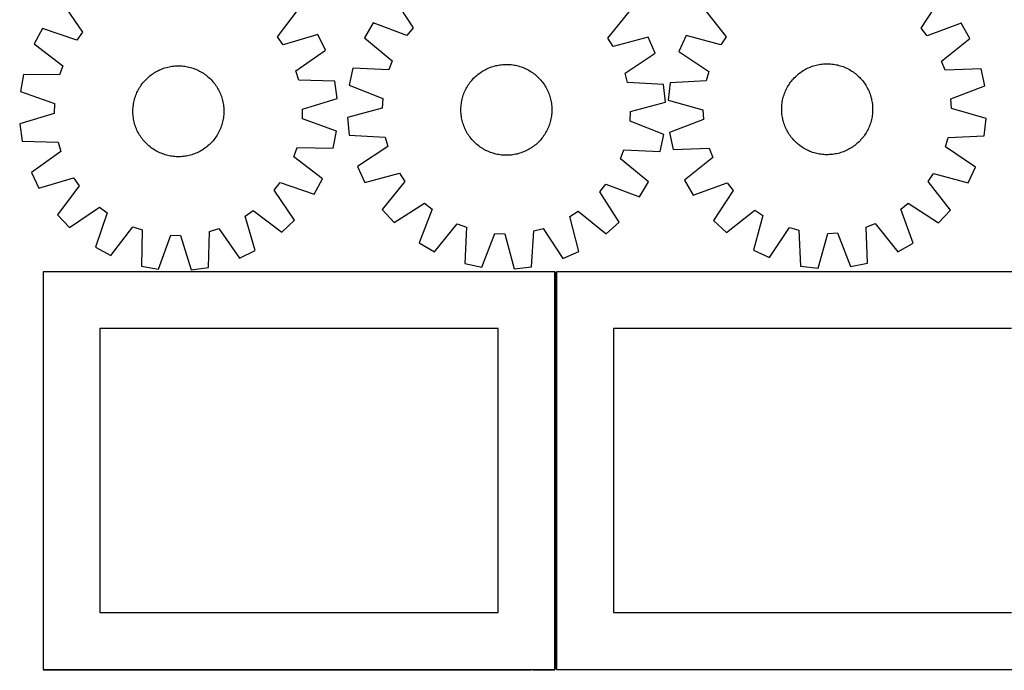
# Model space of a CAD drawing. Header units: millimetres. Extents: x 7 to 1493, y 7 to 2993.
# Tile 3 of 13: x 7 to 872, y 1763 to 2336. Entities that reach past the tile are written whole.
import ezdxf

# ---------------------------------------------------------------- set-up
doc = ezdxf.new("R2010")
doc.units = ezdxf.units.MM
doc.layers.add('COMMON', color=5, linetype='CONTINUOUS', true_color=0x0000ff)
doc.layers.add('CUT', color=7, linetype='CONTINUOUS', true_color=0x000000)

msp = doc.modelspace()

# ---------------------------------------------------------------- linework, layer by layer
at = {"layer": 'COMMON'}
for p, q in [((477.883958, 1764.123915), (477.883958, 2114.099136)), ((456.549607, 1763.349136), (27.133957, 1763.349136)), ((477.133957, 1763.349136), (458.049608, 1763.349136))]:
    msp.add_line(p, q, dxfattribs=at)
at = {"layer": 'CUT'}
for p, q in [((335.291196, 2355.364719), (352.428661, 2328.619962)), ((799.186706, 2328.449214), (816.545664, 2355.050743)), ((43.937948, 2350.991706), (61.885069, 2324.783394)), ((233.35542, 2320.948976), (252.456155, 2346.328824)), ((523.701625, 2319.544973), (543.56937, 2344.32899)), ((608.183032, 2345.744899), (627.84429, 2320.796759)), ((317.318342, 2333.19622), (309.617641, 2319.875944)), ((347.028813, 2321.959555), (317.318342, 2333.19622)), ((834.333815, 2332.733765), (804.531061, 2321.744198)), ((841.923641, 2319.350003), (834.333815, 2332.733765)), ((26.651253, 2328.284086), (19.361393, 2314.734603)), ((56.691374, 2317.961012), (26.651253, 2328.284086)), ((61.885069, 2324.783394), (56.691374, 2317.961012)), ((238.238951, 2313.901247), (233.35542, 2320.948976)), ((268.710502, 2322.87116), (238.238951, 2313.901247)), ((275.387391, 2309.009353), (268.710502, 2322.87116)), ((352.428661, 2328.619962), (347.028813, 2321.959555)), ((559.098948, 2320.385347), (528.367404, 2312.351234)), ((565.348919, 2306.325888), (559.098948, 2320.385347)), ((592.455166, 2321.931037), (586.088663, 2307.92396)), ((623.118936, 2313.642011), (592.455166, 2321.931037)), ((627.84429, 2320.796759), (623.118936, 2313.642011)), ((804.531061, 2321.744198), (799.186706, 2328.449214)), ((19.361393, 2314.734603), (44.528933, 2295.354983)), ((309.617641, 2319.875944), (334.180923, 2299.735937)), ((528.367404, 2312.351234), (523.701625, 2319.544973)), ((817.193967, 2299.414659), (841.923641, 2319.350003)), ((249.378709, 2290.774135), (275.387391, 2309.009353)), ((538.794889, 2288.894358), (565.348919, 2306.325888)), ((586.088663, 2307.92396), (612.497029, 2290.272531)), ((44.528933, 2295.354983), (41.697668, 2287.261572)), ((136.724214, 2294.161552), (137.950206, 2294.437143)), ((137.950206, 2294.437143), (139.184249, 2294.67409)), ((139.184249, 2294.67409), (140.425127, 2294.872157)), ((140.425127, 2294.872157), (141.671613, 2295.031149)), ((141.671613, 2295.031149), (142.922478, 2295.15091)), ((142.922478, 2295.15091), (144.176488, 2295.231321)), ((144.176488, 2295.231321), (145.432405, 2295.272303)), ((145.432405, 2295.272303), (146.68899, 2295.273816)), ((146.68899, 2295.273816), (147.945002, 2295.235857)), ((147.945002, 2295.235857), (149.199201, 2295.158465)), ((149.199201, 2295.158465), (150.450351, 2295.041716)), ((150.450351, 2295.041716), (151.697217, 2294.885725)), ((151.697217, 2294.885725), (152.938567, 2294.690645)), ((152.938567, 2294.690645), (154.173178, 2294.456671)), ((154.173178, 2294.456671), (155.39983, 2294.184031)), ((155.39983, 2294.184031), (156.617312, 2293.872997)), ((334.180923, 2299.735937), (331.103542, 2291.732869)), ((420.272706, 2293.960922), (421.454131, 2294.388988)), ((421.454131, 2294.388988), (422.648419, 2294.779734)), ((422.648419, 2294.779734), (423.854392, 2295.132773)), ((423.854392, 2295.132773), (425.070859, 2295.447758)), ((425.070859, 2295.447758), (426.296619, 2295.724377)), ((426.296619, 2295.724377), (427.530464, 2295.962357)), ((427.530464, 2295.962357), (428.771175, 2296.161464)), ((428.771175, 2296.161464), (430.017527, 2296.321501)), ((430.017527, 2296.321501), (431.268292, 2296.442311)), ((431.268292, 2296.442311), (432.522234, 2296.523773)), ((432.522234, 2296.523773), (433.778116, 2296.565807)), ((433.778116, 2296.565807), (435.034699, 2296.568373)), ((435.034699, 2296.568373), (436.290742, 2296.531467)), ((436.290742, 2296.531467), (437.545006, 2296.455127)), ((437.545006, 2296.455127), (438.796254, 2296.339426)), ((438.796254, 2296.339426), (440.04325, 2296.18448)), ((440.04325, 2296.18448), (441.284763, 2295.990441)), ((441.284763, 2295.990441), (442.519569, 2295.757502)), ((442.519569, 2295.757502), (443.746449, 2295.485891)), ((443.746449, 2295.485891), (444.964192, 2295.175876)), ((444.964192, 2295.175876), (446.171596, 2294.827765)), ((446.171596, 2294.827765), (447.36747, 2294.441899)), ((447.36747, 2294.441899), (448.550634, 2294.018661)), ((701.026575, 2293.957821), (702.192422, 2294.426659)), ((702.192422, 2294.426659), (703.372419, 2294.858646)), ((703.372419, 2294.858646), (704.565404, 2295.253355)), ((704.565404, 2295.253355), (705.770197, 2295.610396)), ((705.770197, 2295.610396), (706.985612, 2295.929418)), ((706.985612, 2295.929418), (708.210447, 2296.210106)), ((708.210447, 2296.210106), (709.443494, 2296.452181)), ((709.443494, 2296.452181), (710.683537, 2296.655407)), ((710.683537, 2296.655407), (711.929352, 2296.819581)), ((711.929352, 2296.819581), (713.179708, 2296.944543)), ((713.179708, 2296.944543), (714.433373, 2297.030168)), ((714.433373, 2297.030168), (715.689108, 2297.076373)), ((715.689108, 2297.076373), (716.945676, 2297.083111)), ((716.945676, 2297.083111), (718.201835, 2297.050376)), ((718.201835, 2297.050376), (719.456346, 2296.9782)), ((719.456346, 2296.9782), (720.70797, 2296.866655)), ((720.70797, 2296.866655), (721.955474, 2296.71585)), ((721.955474, 2296.71585), (723.197625, 2296.525935)), ((723.197625, 2296.525935), (724.433197, 2296.297096)), ((724.433197, 2296.297096), (725.660972, 2296.02956)), ((725.660972, 2296.02956), (726.879738, 2295.723591)), ((726.879738, 2295.723591), (728.088291, 2295.37949)), ((728.088291, 2295.37949), (729.28544, 2294.997598)), ((729.28544, 2294.997598), (730.470003, 2294.578291)), ((730.470003, 2294.578291), (731.64081, 2294.121982)), ((820.204786, 2291.386313), (817.193967, 2299.414659)), ((9.937809, 2287.796491), (7.191761, 2272.657476)), ((41.697668, 2287.261572), (9.937809, 2287.796491)), ((119.152746, 2284.830842), (120.094324, 2285.66297)), ((120.094324, 2285.66297), (121.061575, 2286.465113)), ((121.061575, 2286.465113), (122.053544, 2287.236478)), ((122.053544, 2287.236478), (123.069254, 2287.976303)), ((123.069254, 2287.976303), (124.1077, 2288.683859)), ((124.1077, 2288.683859), (125.167859, 2289.358448)), ((125.167859, 2289.358448), (126.248684, 2289.999403)), ((126.248684, 2289.999403), (127.349109, 2290.606093)), ((127.349109, 2290.606093), (128.468047, 2291.177918)), ((128.468047, 2291.177918), (129.604395, 2291.714314)), ((129.604395, 2291.714314), (130.75703, 2292.214752)), ((130.75703, 2292.214752), (131.924816, 2292.678738)), ((131.924816, 2292.678738), (133.1066, 2293.105814)), ((133.1066, 2293.105814), (134.301215, 2293.495559)), ((134.301215, 2293.495559), (135.507484, 2293.847587)), ((135.507484, 2293.847587), (136.724214, 2294.161552)), ((156.617312, 2293.872997), (157.824424, 2293.523873)), ((157.824424, 2293.523873), (159.019975, 2293.137006)), ((159.019975, 2293.137006), (160.202783, 2292.712776)), ((160.202783, 2292.712776), (161.371683, 2292.251603)), ((161.371683, 2292.251603), (162.52552, 2291.753941)), ((162.52552, 2291.753941), (163.663155, 2291.220282)), ((163.663155, 2291.220282), (164.783467, 2290.651152)), ((164.783467, 2290.651152), (165.885349, 2290.047113)), ((165.885349, 2290.047113), (166.967714, 2289.408762)), ((166.967714, 2289.408762), (168.029494, 2288.736727)), ((168.029494, 2288.736727), (169.06964, 2288.031673)), ((169.06964, 2288.031673), (170.087128, 2287.294295)), ((170.087128, 2287.294295), (171.080951, 2286.52532)), ((171.080951, 2286.52532), (172.05013, 2285.725509)), ((172.05013, 2285.725509), (172.993709, 2284.895649)), ((251.845355, 2282.562252), (249.378709, 2290.774135)), ((299.374884, 2293.238532), (296.167274, 2278.190549)), ((331.103542, 2291.732869), (299.374884, 2293.238532)), ((406.592965, 2285.240263), (407.507218, 2286.102323)), ((407.507218, 2286.102323), (408.448098, 2286.935241)), ((408.448098, 2286.935241), (409.414676, 2287.738194)), ((409.414676, 2287.738194), (410.405999, 2288.51039)), ((410.405999, 2288.51039), (411.421088, 2289.251066)), ((411.421088, 2289.251066), (412.458941, 2289.959492)), ((412.458941, 2289.959492), (413.518534, 2290.634969)), ((413.518534, 2290.634969), (414.598821, 2291.276831)), ((414.598821, 2291.276831), (415.698737, 2291.884442)), ((415.698737, 2291.884442), (416.817196, 2292.457205)), ((416.817196, 2292.457205), (417.953093, 2292.994554)), ((417.953093, 2292.994554), (419.105309, 2293.495958)), ((419.105309, 2293.495958), (420.272706, 2293.960922)), ((448.550634, 2294.018661), (449.71992, 2293.558468)), ((449.71992, 2293.558468), (450.874173, 2293.061773)), ((450.874173, 2293.061773), (452.012256, 2292.529068)), ((452.012256, 2292.529068), (453.133044, 2291.960878)), ((453.133044, 2291.960878), (454.235432, 2291.357763)), ((454.235432, 2291.357763), (455.318332, 2290.720318)), ((455.318332, 2290.720318), (456.380675, 2290.049174)), ((456.380675, 2290.049174), (457.421412, 2289.344992)), ((457.421412, 2289.344992), (458.439517, 2288.608467)), ((458.439517, 2288.608467), (459.433985, 2287.840326)), ((459.433985, 2287.840326), (460.403834, 2287.041327)), ((460.403834, 2287.041327), (461.348107, 2286.212258)), ((461.348107, 2286.212258), (462.265873, 2285.353938)), ((541.00932, 2280.6109), (538.794889, 2288.894358)), ((612.497029, 2290.272531), (610.21389, 2282.007748)), ((687.657949, 2284.767334), (688.541712, 2285.660626)), ((688.541712, 2285.660626), (689.453098, 2286.525717)), ((689.453098, 2286.525717), (690.391207, 2287.361755)), ((690.391207, 2287.361755), (691.355114, 2288.167912)), ((691.355114, 2288.167912), (692.343867, 2288.943396)), ((692.343867, 2288.943396), (693.356491, 2289.687438)), ((693.356491, 2289.687438), (694.391986, 2290.399307)), ((694.391986, 2290.399307), (695.44933, 2291.078299)), ((695.44933, 2291.078299), (696.527481, 2291.723743)), ((696.527481, 2291.723743), (697.625373, 2292.335004)), ((697.625373, 2292.335004), (698.741924, 2292.911477)), ((698.741924, 2292.911477), (699.876031, 2293.452594)), ((699.876031, 2293.452594), (701.026575, 2293.957821)), ((731.64081, 2294.121982), (732.796706, 2293.629123)), ((732.796706, 2293.629123), (733.936551, 2293.100199)), ((733.936551, 2293.100199), (735.05922, 2292.535733)), ((735.05922, 2292.535733), (736.163604, 2291.936282)), ((736.163604, 2291.936282), (737.248615, 2291.302437)), ((737.248615, 2291.302437), (738.31318, 2290.634824)), ((738.31318, 2290.634824), (739.35625, 2289.934101)), ((739.35625, 2289.934101), (740.376794, 2289.20096)), ((740.376794, 2289.20096), (741.373807, 2288.436125)), ((741.373807, 2288.436125), (742.346304, 2287.640351)), ((742.346304, 2287.640351), (743.293325, 2286.814422)), ((743.293325, 2286.814422), (744.213936, 2285.959155)), ((744.213936, 2285.959155), (745.107227, 2285.075392)), ((851.944853, 2292.628455), (820.204786, 2291.386313)), ((855.027397, 2277.554356), (851.944853, 2292.628455)), ((111.9781, 2276.136898), (112.650135, 2277.198678)), ((112.650135, 2277.198678), (113.355189, 2278.238825)), ((113.355189, 2278.238825), (114.092567, 2279.256312)), ((114.092567, 2279.256312), (114.861541, 2280.250136)), ((114.861541, 2280.250136), (115.661353, 2281.219315)), ((115.661353, 2281.219315), (116.491213, 2282.162893)), ((116.491213, 2282.162893), (117.350301, 2283.079939)), ((117.350301, 2283.079939), (118.237771, 2283.969548)), ((118.237771, 2283.969548), (119.152746, 2284.830842)), ((172.993709, 2284.895649), (173.910755, 2284.03656)), ((173.910755, 2284.03656), (174.800364, 2283.149091)), ((174.800364, 2283.149091), (175.661657, 2282.234115)), ((175.661657, 2282.234115), (176.493786, 2281.292538)), ((176.493786, 2281.292538), (177.295929, 2280.325287)), ((177.295929, 2280.325287), (178.067293, 2279.333317)), ((178.067293, 2279.333317), (178.807119, 2278.317608)), ((178.807119, 2278.317608), (179.514675, 2277.279162)), ((179.514675, 2277.279162), (180.189264, 2276.219003)), ((283.597378, 2281.676919), (251.845355, 2282.562252)), ((285.663943, 2266.430285), (283.597378, 2281.676919)), ((296.167274, 2278.190549), (325.751948, 2266.626735)), ((399.702417, 2276.319469), (400.339861, 2277.402369)), ((400.339861, 2277.402369), (401.011006, 2278.464712)), ((401.011006, 2278.464712), (401.715188, 2279.505449)), ((401.715188, 2279.505449), (402.451713, 2280.523554)), ((402.451713, 2280.523554), (403.219854, 2281.518022)), ((403.219854, 2281.518022), (404.018853, 2282.487871)), ((404.018853, 2282.487871), (404.847922, 2283.432144)), ((404.847922, 2283.432144), (405.706241, 2284.34991)), ((405.706241, 2284.34991), (406.592965, 2285.240263)), ((462.265873, 2285.353938), (463.156225, 2284.467214)), ((463.156225, 2284.467214), (464.018286, 2283.552961)), ((464.018286, 2283.552961), (464.851203, 2282.612081)), ((464.851203, 2282.612081), (465.654156, 2281.645503)), ((465.654156, 2281.645503), (466.426352, 2280.654181)), ((466.426352, 2280.654181), (467.167029, 2279.639092)), ((467.167029, 2279.639092), (467.875455, 2278.601239)), ((467.875455, 2278.601239), (468.550932, 2277.541646)), ((468.550932, 2277.541646), (469.192793, 2276.461358)), ((572.719432, 2278.755227), (541.00932, 2280.6109)), ((574.318896, 2263.452539), (572.719432, 2278.755227)), ((578.489462, 2280.415453), (576.762982, 2265.126574)), ((610.21389, 2282.007748), (578.489462, 2280.415453)), ((681.680822, 2276.717003), (682.314667, 2277.802013)), ((682.314667, 2277.802013), (682.982281, 2278.866579)), ((682.982281, 2278.866579), (683.683003, 2279.909648)), ((683.683003, 2279.909648), (684.416144, 2280.930193)), ((684.416144, 2280.930193), (685.180979, 2281.927206)), ((685.180979, 2281.927206), (685.976753, 2282.899703)), ((685.976753, 2282.899703), (686.802682, 2283.846724)), ((686.802682, 2283.846724), (687.657949, 2284.767334)), ((745.107227, 2285.075392), (745.972319, 2284.164006)), ((745.972319, 2284.164006), (746.808356, 2283.225897)), ((746.808356, 2283.225897), (747.614514, 2282.26199)), ((747.614514, 2282.26199), (748.389997, 2281.273237)), ((748.389997, 2281.273237), (749.13404, 2280.260613)), ((749.13404, 2280.260613), (749.845908, 2279.225118)), ((749.845908, 2279.225118), (750.5249, 2278.167774)), ((750.5249, 2278.167774), (751.170344, 2277.089624)), ((751.170344, 2277.089624), (751.781605, 2275.991731)), ((825.347719, 2266.236606), (855.027397, 2277.554356)), ((7.191761, 2272.657476), (37.116146, 2262.00356)), ((108.249856, 2268.189159), (108.674086, 2269.371967)), ((108.674086, 2269.371967), (109.135259, 2270.540867)), ((109.135259, 2270.540867), (109.632921, 2271.694704)), ((109.632921, 2271.694704), (110.16658, 2272.832339)), ((110.16658, 2272.832339), (110.73571, 2273.952651)), ((110.73571, 2273.952651), (111.339748, 2275.054533)), ((111.339748, 2275.054533), (111.9781, 2276.136898)), ((180.189264, 2276.219003), (180.830219, 2275.138178)), ((180.830219, 2275.138178), (181.436909, 2274.037753)), ((181.436909, 2274.037753), (182.008734, 2272.918815)), ((182.008734, 2272.918815), (182.54513, 2271.782467)), ((182.54513, 2271.782467), (183.045568, 2270.629832)), ((183.045568, 2270.629832), (183.509554, 2269.462046)), ((183.509554, 2269.462046), (183.93663, 2268.280262)), ((183.93663, 2268.280262), (184.326374, 2267.085646)), ((395.884303, 2267.048229), (396.232415, 2268.255634)), ((396.232415, 2268.255634), (396.61828, 2269.451508)), ((396.61828, 2269.451508), (397.041518, 2270.634671)), ((397.041518, 2270.634671), (397.501712, 2271.803957)), ((397.501712, 2271.803957), (397.998406, 2272.958211)), ((397.998406, 2272.958211), (398.531111, 2274.096293)), ((398.531111, 2274.096293), (399.099302, 2275.217082)), ((399.099302, 2275.217082), (399.702417, 2276.319469)), ((469.192793, 2276.461358), (469.800405, 2275.361442)), ((469.800405, 2275.361442), (470.373168, 2274.242984)), ((470.373168, 2274.242984), (470.910516, 2273.107086)), ((470.910516, 2273.107086), (471.41192, 2271.954871)), ((471.41192, 2271.954871), (471.876885, 2270.787474)), ((471.876885, 2270.787474), (472.304951, 2269.606048)), ((472.304951, 2269.606048), (472.695697, 2268.41176)), ((472.695697, 2268.41176), (473.048736, 2267.205787)), ((677.893513, 2267.433137), (678.237614, 2268.64169)), ((678.237614, 2268.64169), (678.619506, 2269.838839)), ((678.619506, 2269.838839), (679.038814, 2271.023401)), ((679.038814, 2271.023401), (679.495122, 2272.194208)), ((679.495122, 2272.194208), (679.987981, 2273.350105)), ((679.987981, 2273.350105), (680.516905, 2274.48995)), ((680.516905, 2274.48995), (681.081371, 2275.612619)), ((681.081371, 2275.612619), (681.680822, 2276.717003)), ((751.781605, 2275.991731), (752.358078, 2274.875181)), ((752.358078, 2274.875181), (752.899195, 2273.741073)), ((752.899195, 2273.741073), (753.404422, 2272.590529)), ((753.404422, 2272.590529), (753.87326, 2271.424683)), ((753.87326, 2271.424683), (754.305247, 2270.244685)), ((754.305247, 2270.244685), (754.699956, 2269.051701)), ((754.699956, 2269.051701), (755.056997, 2267.846907)), ((37.116146, 2262.00356), (36.924454, 2253.431359)), ((106.228397, 2258.368386), (106.345146, 2259.619536)), ((106.345146, 2259.619536), (106.501137, 2260.866401)), ((106.501137, 2260.866401), (106.696216, 2262.107752)), ((106.696216, 2262.107752), (106.930191, 2263.342362)), ((106.930191, 2263.342362), (107.20283, 2264.569014)), ((107.20283, 2264.569014), (107.513865, 2265.786497)), ((107.513865, 2265.786497), (107.862989, 2266.993609)), ((107.862989, 2266.993609), (108.249856, 2268.189159)), ((184.326374, 2267.085646), (184.678403, 2265.879378)), ((184.678403, 2265.879378), (184.992368, 2264.662648)), ((184.992368, 2264.662648), (185.267959, 2263.436656)), ((185.267959, 2263.436656), (185.504905, 2262.202612)), ((185.504905, 2262.202612), (185.702972, 2260.961735)), ((185.702972, 2260.961735), (185.861965, 2259.715249)), ((185.861965, 2259.715249), (185.981726, 2258.464384)), ((255.293223, 2257.124687), (285.663943, 2266.430285)), ((325.751948, 2266.626735), (325.298268, 2258.064402)), ((394.528712, 2258.374779), (394.605053, 2259.629044)), ((394.605053, 2259.629044), (394.720753, 2260.880291)), ((394.720753, 2260.880291), (394.875699, 2262.127287)), ((394.875699, 2262.127287), (395.069738, 2263.368801)), ((395.069738, 2263.368801), (395.302678, 2264.603607)), ((395.302678, 2264.603607), (395.574289, 2265.830486)), ((395.574289, 2265.830486), (395.884303, 2267.048229)), ((473.048736, 2267.205787), (473.36372, 2265.989321)), ((473.36372, 2265.989321), (473.640339, 2264.76356)), ((473.640339, 2264.76356), (473.87832, 2263.529716)), ((473.87832, 2263.529716), (474.077427, 2262.289005)), ((474.077427, 2262.289005), (474.237464, 2261.042652)), ((474.237464, 2261.042652), (474.358273, 2259.791888)), ((474.358273, 2259.791888), (474.439735, 2258.537946)), ((543.677874, 2255.079815), (574.318896, 2263.452539)), ((576.762982, 2265.126574), (607.333423, 2256.499702)), ((676.566728, 2258.755233), (676.638904, 2260.009744)), ((676.638904, 2260.009744), (676.75045, 2261.261369)), ((676.75045, 2261.261369), (676.901254, 2262.508872)), ((676.901254, 2262.508872), (677.09117, 2263.751023)), ((677.09117, 2263.751023), (677.320008, 2264.986596)), ((677.320008, 2264.986596), (677.587544, 2266.214371)), ((677.587544, 2266.214371), (677.893513, 2267.433137)), ((755.056997, 2267.846907), (755.376019, 2266.631493)), ((755.376019, 2266.631493), (755.656707, 2265.406657)), ((755.656707, 2265.406657), (755.898783, 2264.17361)), ((755.898783, 2264.17361), (756.102008, 2262.933567)), ((756.102008, 2262.933567), (756.266183, 2261.687753)), ((756.266183, 2261.687753), (756.391144, 2260.437396)), ((756.391144, 2260.437396), (756.47677, 2259.183731)), ((825.730283, 2257.670801), (825.347719, 2266.236606)), ((36.924454, 2253.431359), (6.553735, 2244.125761)), ((106.113046, 2255.858174), (106.151005, 2257.114186)), ((106.114559, 2254.601589), (106.113046, 2255.858174)), ((106.155541, 2253.345673), (106.114559, 2254.601589)), ((106.151005, 2257.114186), (106.228397, 2258.368386)), ((106.235952, 2252.091663), (106.155541, 2253.345673)), ((106.355713, 2250.840797), (106.235952, 2252.091663)), ((185.872532, 2250.93651), (185.71654, 2249.689645)), ((185.989281, 2252.18766), (185.872532, 2250.93651)), ((185.981726, 2258.464384), (186.062137, 2257.210374)), ((186.066673, 2253.44186), (185.989281, 2252.18766)), ((186.062137, 2257.210374), (186.103119, 2255.954457)), ((186.104631, 2254.697872), (186.066673, 2253.44186)), ((186.103119, 2255.954457), (186.104631, 2254.697872)), ((255.101532, 2248.552486), (255.293223, 2257.124687)), ((325.298268, 2258.064402), (294.657246, 2249.691678)), ((394.491806, 2257.118736), (394.528712, 2258.374779)), ((394.494372, 2255.862153), (394.491806, 2257.118736)), ((394.536407, 2254.606271), (394.494372, 2255.862153)), ((394.617869, 2253.352329), (394.536407, 2254.606271)), ((394.738678, 2252.101565), (394.617869, 2253.352329)), ((394.898715, 2250.855212), (394.738678, 2252.101565)), ((474.100443, 2251.01693), (473.906404, 2249.775416)), ((474.255389, 2252.263926), (474.100443, 2251.01693)), ((474.371089, 2253.515173), (474.255389, 2252.263926)), ((474.44743, 2254.769437), (474.371089, 2253.515173)), ((474.439735, 2258.537946), (474.48177, 2257.282063)), ((474.484336, 2256.025481), (474.44743, 2254.769437)), ((474.48177, 2257.282063), (474.484336, 2256.025481)), ((543.224194, 2246.517482), (543.677874, 2255.079815)), ((607.333423, 2256.499702), (607.715987, 2247.933897)), ((676.533993, 2257.499075), (676.566728, 2258.755233)), ((676.540731, 2256.242507), (676.533993, 2257.499075)), ((676.586936, 2254.986772), (676.540731, 2256.242507)), ((676.672561, 2253.733107), (676.586936, 2254.986772)), ((676.797523, 2252.48275), (676.672561, 2253.733107)), ((676.961697, 2251.236936), (676.797523, 2252.48275)), ((677.164923, 2249.996893), (676.961697, 2251.236936)), ((756.162451, 2251.66163), (755.972536, 2250.41948)), ((756.313256, 2252.909134), (756.162451, 2251.66163)), ((756.424801, 2254.160759), (756.313256, 2252.909134)), ((756.496977, 2255.415269), (756.424801, 2254.160759)), ((756.47677, 2259.183731), (756.522974, 2257.927996)), ((756.529712, 2256.671428), (756.496977, 2255.415269)), ((756.522974, 2257.927996), (756.529712, 2256.671428)), ((856.300723, 2249.043929), (825.730283, 2257.670801)), ((6.553735, 2244.125761), (8.6203, 2228.879127)), ((106.514705, 2249.594311), (106.355713, 2250.840797)), ((106.712772, 2248.353434), (106.514705, 2249.594311)), ((106.949718, 2247.11939), (106.712772, 2248.353434)), ((107.22531, 2245.893398), (106.949718, 2247.11939)), ((107.539275, 2244.676668), (107.22531, 2245.893398)), ((107.891303, 2243.4704), (107.539275, 2244.676668)), ((108.281048, 2242.275784), (107.891303, 2243.4704)), ((108.708124, 2241.094), (108.281048, 2242.275784)), ((183.967821, 2242.366887), (183.543592, 2241.184079)), ((184.354689, 2243.562437), (183.967821, 2242.366887)), ((184.703812, 2244.76955), (184.354689, 2243.562437)), ((185.014847, 2245.987032), (184.703812, 2244.76955)), ((185.287486, 2247.213684), (185.014847, 2245.987032)), ((185.521461, 2248.448294), (185.287486, 2247.213684)), ((185.71654, 2249.689645), (185.521461, 2248.448294)), ((285.025917, 2237.89857), (255.101532, 2248.552486)), ((294.657246, 2249.691678), (296.25671, 2234.38899)), ((395.097822, 2249.614501), (394.898715, 2250.855212)), ((395.335803, 2248.380657), (395.097822, 2249.614501)), ((395.612422, 2247.154896), (395.335803, 2248.380657)), ((395.927406, 2245.938429), (395.612422, 2247.154896)), ((396.280446, 2244.732457), (395.927406, 2245.938429)), ((396.671191, 2243.538168), (396.280446, 2244.732457)), ((397.099257, 2242.356743), (396.671191, 2243.538168)), ((397.564222, 2241.189346), (397.099257, 2242.356743)), ((471.934624, 2242.509545), (471.474431, 2241.34026)), ((472.357862, 2243.692709), (471.934624, 2242.509545)), ((472.743727, 2244.888583), (472.357862, 2243.692709)), ((473.091839, 2246.095987), (472.743727, 2244.888583)), ((473.401853, 2247.31373), (473.091839, 2246.095987)), ((473.673464, 2248.54061), (473.401853, 2247.31373)), ((473.906404, 2249.775416), (473.673464, 2248.54061)), ((572.808869, 2234.953668), (543.224194, 2246.517482)), ((607.715987, 2247.933897), (578.036309, 2236.616147)), ((677.406999, 2248.763846), (677.164923, 2249.996893)), ((677.687686, 2247.53901), (677.406999, 2248.763846)), ((678.006708, 2246.323596), (677.687686, 2247.53901)), ((678.36375, 2245.118802), (678.006708, 2246.323596)), ((678.758459, 2243.925818), (678.36375, 2245.118802)), ((679.190445, 2242.74582), (678.758459, 2243.925818)), ((679.659283, 2241.579974), (679.190445, 2242.74582)), ((754.024892, 2243.147102), (753.568583, 2241.976294)), ((754.444199, 2244.331664), (754.024892, 2243.147102)), ((754.826092, 2245.528813), (754.444199, 2244.331664)), ((755.170192, 2246.737366), (754.826092, 2245.528813)), ((755.476161, 2247.956132), (755.170192, 2246.737366)), ((755.743697, 2249.183907), (755.476161, 2247.956132)), ((755.972536, 2250.41948), (755.743697, 2249.183907)), ((854.574244, 2233.75505), (856.300723, 2249.043929)), ((109.172109, 2239.926215), (108.708124, 2241.094)), ((109.672547, 2238.773579), (109.172109, 2239.926215)), ((110.208944, 2237.637231), (109.672547, 2238.773579)), ((110.780769, 2236.518293), (110.208944, 2237.637231)), ((111.387458, 2235.417868), (110.780769, 2236.518293)), ((112.028414, 2234.337043), (111.387458, 2235.417868)), ((112.703003, 2233.276884), (112.028414, 2234.337043)), ((180.239578, 2234.419148), (179.567543, 2233.357368)), ((180.877929, 2235.501513), (180.239578, 2234.419148)), ((181.481968, 2236.603395), (180.877929, 2235.501513)), ((182.051098, 2237.723707), (181.481968, 2236.603395)), ((182.584757, 2238.861342), (182.051098, 2237.723707)), ((183.082418, 2240.015179), (182.584757, 2238.861342)), ((183.543592, 2241.184079), (183.082418, 2240.015179)), ((282.279868, 2222.759555), (285.025917, 2237.89857)), ((296.25671, 2234.38899), (327.966822, 2232.533317)), ((398.065626, 2240.037131), (397.564222, 2241.189346)), ((398.602974, 2238.901233), (398.065626, 2240.037131)), ((399.175737, 2237.782774), (398.602974, 2238.901233)), ((399.783349, 2236.682859), (399.175737, 2237.782774)), ((400.42521, 2235.602571), (399.783349, 2236.682859)), ((401.100687, 2234.542978), (400.42521, 2235.602571)), ((401.809113, 2233.505125), (401.100687, 2234.542978)), ((467.260954, 2233.638768), (466.524429, 2232.620663)), ((467.965137, 2234.679505), (467.260954, 2233.638768)), ((468.636281, 2235.741848), (467.965137, 2234.679505)), ((469.273725, 2236.824747), (468.636281, 2235.741848)), ((469.87684, 2237.927135), (469.273725, 2236.824747)), ((470.445031, 2239.047924), (469.87684, 2237.927135)), ((470.977736, 2240.186006), (470.445031, 2239.047924)), ((471.474431, 2241.34026), (470.977736, 2240.186006)), ((569.601258, 2219.905685), (572.808869, 2234.953668)), ((578.036309, 2236.616147), (581.118852, 2221.542048)), ((680.16451, 2240.42943), (679.659283, 2241.579974)), ((680.705627, 2239.295322), (680.16451, 2240.42943)), ((681.282101, 2238.178772), (680.705627, 2239.295322)), ((681.893361, 2237.080879), (681.282101, 2238.178772)), ((682.538806, 2236.002729), (681.893361, 2237.080879)), ((683.217797, 2234.945385), (682.538806, 2236.002729)), ((683.929666, 2233.90989), (683.217797, 2234.945385)), ((684.673709, 2232.897266), (683.929666, 2233.90989)), ((749.380702, 2234.260855), (748.647562, 2233.24031)), ((750.081425, 2235.303924), (749.380702, 2234.260855)), ((750.749038, 2236.36849), (750.081425, 2235.303924)), ((751.382883, 2237.4535), (750.749038, 2236.36849)), ((751.982335, 2238.557884), (751.382883, 2237.4535)), ((752.546801, 2239.680553), (751.982335, 2238.557884)), ((753.075724, 2240.820398), (752.546801, 2239.680553)), ((753.568583, 2241.976294), (753.075724, 2240.820398)), ((822.849815, 2232.162755), (854.574244, 2233.75505)), ((8.6203, 2228.879127), (40.372323, 2227.993794)), ((40.372323, 2227.993794), (42.838969, 2219.781911)), ((113.410559, 2232.238438), (112.703003, 2233.276884)), ((114.150384, 2231.222729), (113.410559, 2232.238438)), ((114.921749, 2230.230759), (114.150384, 2231.222729)), ((115.723891, 2229.263508), (114.921749, 2230.230759)), ((116.55602, 2228.321931), (115.723891, 2229.263508)), ((117.417314, 2227.406956), (116.55602, 2228.321931)), ((118.306923, 2226.519486), (117.417314, 2227.406956)), ((119.223969, 2225.660397), (118.306923, 2226.519486)), ((120.167547, 2224.830537), (119.223969, 2225.660397)), ((173.064931, 2225.725204), (172.123353, 2224.893076)), ((173.979906, 2226.586498), (173.064931, 2225.725204)), ((174.867376, 2227.476107), (173.979906, 2226.586498)), ((175.726465, 2228.393153), (174.867376, 2227.476107)), ((176.556325, 2229.336731), (175.726465, 2228.393153)), ((177.356136, 2230.305911), (176.556325, 2229.336731)), ((178.125111, 2231.299734), (177.356136, 2230.305911)), ((178.862489, 2232.317221), (178.125111, 2231.299734)), ((179.567543, 2233.357368), (178.862489, 2232.317221)), ((327.966822, 2232.533317), (330.181253, 2224.249859)), ((402.54979, 2232.490036), (401.809113, 2233.505125)), ((403.321986, 2231.498714), (402.54979, 2232.490036)), ((404.124939, 2230.532135), (403.321986, 2231.498714)), ((404.957856, 2229.591256), (404.124939, 2230.532135)), ((405.819917, 2228.677003), (404.957856, 2229.591256)), ((406.710269, 2227.790279), (405.819917, 2228.677003)), ((407.628035, 2226.931959), (406.710269, 2227.790279)), ((408.572309, 2226.10289), (407.628035, 2226.931959)), ((409.542158, 2225.303891), (408.572309, 2226.10289)), ((410.536625, 2224.53575), (409.542158, 2225.303891)), ((459.561466, 2225.406023), (458.570143, 2224.633827)), ((460.528044, 2226.208976), (459.561466, 2225.406023)), ((461.468924, 2227.041894), (460.528044, 2226.208976)), ((462.383177, 2227.903954), (461.468924, 2227.041894)), ((463.269901, 2228.794307), (462.383177, 2227.903954)), ((464.128221, 2229.712072), (463.269901, 2228.794307)), ((464.957289, 2230.656346), (464.128221, 2229.712072)), ((465.756288, 2231.626195), (464.957289, 2230.656346)), ((466.524429, 2232.620663), (465.756288, 2231.626195)), ((685.449192, 2231.908513), (684.673709, 2232.897266)), ((686.25535, 2230.944606), (685.449192, 2231.908513)), ((687.091387, 2230.006497), (686.25535, 2230.944606)), ((687.956478, 2229.095111), (687.091387, 2230.006497)), ((688.84977, 2228.211348), (687.956478, 2229.095111)), ((689.770381, 2227.356081), (688.84977, 2228.211348)), ((690.717402, 2226.530152), (689.770381, 2227.356081)), ((691.689898, 2225.734377), (690.717402, 2226.530152)), ((692.686911, 2224.969543), (691.689898, 2225.734377)), ((693.707456, 2224.236402), (692.686911, 2224.969543)), ((740.719838, 2225.227107), (739.707215, 2224.483064)), ((741.708592, 2226.00259), (740.719838, 2225.227107)), ((742.672498, 2226.808748), (741.708592, 2226.00259)), ((743.610608, 2227.644785), (742.672498, 2226.808748)), ((744.521993, 2228.509877), (743.610608, 2227.644785)), ((745.405756, 2229.403169), (744.521993, 2228.509877)), ((746.261024, 2230.323779), (745.405756, 2229.403169)), ((747.086952, 2231.2708), (746.261024, 2230.323779)), ((747.882727, 2232.243297), (747.086952, 2231.2708)), ((748.647562, 2233.24031), (747.882727, 2232.243297)), ((820.566676, 2223.897972), (822.849815, 2232.162755)), ((42.838969, 2219.781911), (16.830286, 2201.546693)), ((121.136726, 2224.030726), (120.167547, 2224.830537)), ((122.13055, 2223.261751), (121.136726, 2224.030726)), ((123.148037, 2222.524373), (122.13055, 2223.261751)), ((124.188184, 2221.819319), (123.148037, 2222.524373)), ((125.249964, 2221.147284), (124.188184, 2221.819319)), ((126.332329, 2220.508933), (125.249964, 2221.147284)), ((127.434211, 2219.904894), (126.332329, 2220.508933)), ((128.554522, 2219.335764), (127.434211, 2219.904894)), ((129.692158, 2218.802105), (128.554522, 2219.335764)), ((130.845995, 2218.304443), (129.692158, 2218.802105)), ((132.014894, 2217.84327), (130.845995, 2218.304443)), ((133.197703, 2217.41904), (132.014894, 2217.84327)), ((134.393253, 2217.032173), (133.197703, 2217.41904)), ((135.600365, 2216.683049), (134.393253, 2217.032173)), ((136.817848, 2216.372015), (135.600365, 2216.683049)), ((138.0445, 2216.099375), (136.817848, 2216.372015)), ((155.493464, 2216.394494), (154.267472, 2216.118903)), ((156.710194, 2216.708459), (155.493464, 2216.394494)), ((157.916462, 2217.060487), (156.710194, 2216.708459)), ((159.111078, 2217.450232), (157.916462, 2217.060487)), ((160.292861, 2217.877308), (159.111078, 2217.450232)), ((161.460647, 2218.341294), (160.292861, 2217.877308)), ((162.613283, 2218.841732), (161.460647, 2218.341294)), ((163.74963, 2219.378128), (162.613283, 2218.841732)), ((164.868569, 2219.949953), (163.74963, 2219.378128)), ((165.968993, 2220.556643), (164.868569, 2219.949953)), ((167.049819, 2221.197598), (165.968993, 2220.556643)), ((168.109977, 2221.872187), (167.049819, 2221.197598)), ((169.148424, 2222.579743), (168.109977, 2221.872187)), ((170.164133, 2223.319569), (169.148424, 2222.579743)), ((171.156103, 2224.090933), (170.164133, 2223.319569)), ((172.123353, 2224.893076), (171.156103, 2224.090933)), ((247.688745, 2215.201063), (250.52001, 2223.294474)), ((250.52001, 2223.294474), (282.279868, 2222.759555)), ((330.181253, 2224.249859), (303.627223, 2206.818329)), ((411.55473, 2223.799225), (410.536625, 2224.53575)), ((412.595468, 2223.095043), (411.55473, 2223.799225)), ((413.65781, 2222.423899), (412.595468, 2223.095043)), ((414.74071, 2221.786454), (413.65781, 2222.423899)), ((415.843098, 2221.183339), (414.74071, 2221.786454)), ((416.963886, 2220.615149), (415.843098, 2221.183339)), ((418.101969, 2220.082443), (416.963886, 2220.615149)), ((419.256222, 2219.585749), (418.101969, 2220.082443)), ((420.425508, 2219.125556), (419.256222, 2219.585749)), ((421.608672, 2218.702317), (420.425508, 2219.125556)), ((422.804546, 2218.316452), (421.608672, 2218.702317)), ((424.01195, 2217.968341), (422.804546, 2218.316452)), ((425.229693, 2217.658326), (424.01195, 2217.968341)), ((426.456573, 2217.386715), (425.229693, 2217.658326)), ((427.691379, 2217.153775), (426.456573, 2217.386715)), ((428.932893, 2216.959737), (427.691379, 2217.153775)), ((430.179888, 2216.804791), (428.932893, 2216.959737)), ((431.431136, 2216.68909), (430.179888, 2216.804791)), ((432.6854, 2216.612749), (431.431136, 2216.68909)), ((433.941443, 2216.575844), (432.6854, 2216.612749)), ((435.198026, 2216.578409), (433.941443, 2216.575844)), ((436.453908, 2216.620444), (435.198026, 2216.578409)), ((437.70785, 2216.701906), (436.453908, 2216.620444)), ((438.958615, 2216.822716), (437.70785, 2216.701906)), ((440.204968, 2216.982753), (438.958615, 2216.822716)), ((441.445678, 2217.18186), (440.204968, 2216.982753)), ((442.679523, 2217.41984), (441.445678, 2217.18186)), ((443.905283, 2217.696459), (442.679523, 2217.41984)), ((445.12175, 2218.011444), (443.905283, 2217.696459)), ((446.327723, 2218.364483), (445.12175, 2218.011444)), ((447.522011, 2218.755229), (446.327723, 2218.364483)), ((448.703437, 2219.183295), (447.522011, 2218.755229)), ((449.870833, 2219.648259), (448.703437, 2219.183295)), ((451.023049, 2220.149663), (449.870833, 2219.648259)), ((452.158946, 2220.687012), (451.023049, 2220.149663)), ((453.277405, 2221.259775), (452.158946, 2220.687012)), ((454.377321, 2221.867386), (453.277405, 2221.259775)), ((455.457608, 2222.509247), (454.377321, 2221.867386)), ((456.517202, 2223.184724), (455.457608, 2222.509247)), ((457.555055, 2223.893151), (456.517202, 2223.184724)), ((458.570143, 2224.633827), (457.555055, 2223.893151)), ((534.795219, 2213.40828), (537.872601, 2221.411348)), ((537.872601, 2221.411348), (569.601258, 2219.905685)), ((581.118852, 2221.542048), (612.858919, 2222.78419)), ((612.858919, 2222.78419), (615.869738, 2214.755844)), ((694.750526, 2223.535679), (693.707456, 2224.236402)), ((695.815091, 2222.868066), (694.750526, 2223.535679)), ((696.900101, 2222.234221), (695.815091, 2222.868066)), ((698.004486, 2221.63477), (696.900101, 2222.234221)), ((699.127154, 2221.070304), (698.004486, 2221.63477)), ((700.266999, 2220.54138), (699.127154, 2221.070304)), ((701.422896, 2220.048521), (700.266999, 2220.54138)), ((702.593703, 2219.592212), (701.422896, 2220.048521)), ((703.778265, 2219.172905), (702.593703, 2219.592212)), ((704.975414, 2218.791013), (703.778265, 2219.172905)), ((706.183968, 2218.446912), (704.975414, 2218.791013)), ((707.402733, 2218.140943), (706.183968, 2218.446912)), ((708.630508, 2217.873407), (707.402733, 2218.140943)), ((709.866081, 2217.644568), (708.630508, 2217.873407)), ((711.108232, 2217.454653), (709.866081, 2217.644568)), ((712.355735, 2217.303848), (711.108232, 2217.454653)), ((713.60736, 2217.192303), (712.355735, 2217.303848)), ((714.861871, 2217.120127), (713.60736, 2217.192303)), ((716.11803, 2217.087392), (714.861871, 2217.120127)), ((717.374597, 2217.09413), (716.11803, 2217.087392)), ((718.630333, 2217.140335), (717.374597, 2217.09413)), ((719.883997, 2217.22596), (718.630333, 2217.140335)), ((721.134354, 2217.350921), (719.883997, 2217.22596)), ((722.380168, 2217.515096), (721.134354, 2217.350921)), ((723.620211, 2217.718321), (722.380168, 2217.515096)), ((724.853259, 2217.960397), (723.620211, 2217.718321)), ((726.078094, 2218.241085), (724.853259, 2217.960397)), ((727.293508, 2218.560107), (726.078094, 2218.241085)), ((728.498302, 2218.917148), (727.293508, 2218.560107)), ((729.691286, 2219.311857), (728.498302, 2218.917148)), ((730.871284, 2219.743844), (729.691286, 2219.311857)), ((732.03713, 2220.212682), (730.871284, 2219.743844)), ((733.187675, 2220.717909), (732.03713, 2220.212682)), ((734.321782, 2221.259026), (733.187675, 2220.717909)), ((735.438333, 2221.835499), (734.321782, 2221.259026)), ((736.536225, 2222.44676), (735.438333, 2221.835499)), ((737.614375, 2223.092204), (736.536225, 2222.44676)), ((738.67172, 2223.771196), (737.614375, 2223.092204)), ((739.707215, 2224.483064), (738.67172, 2223.771196)), ((846.975042, 2206.246543), (820.566676, 2223.897972)), ((139.27911, 2215.865401), (138.0445, 2216.099375)), ((140.520461, 2215.670321), (139.27911, 2215.865401)), ((141.767326, 2215.51433), (140.520461, 2215.670321)), ((143.018476, 2215.397581), (141.767326, 2215.51433)), ((144.272676, 2215.320189), (143.018476, 2215.397581)), ((145.528688, 2215.28223), (144.272676, 2215.320189)), ((146.785272, 2215.283743), (145.528688, 2215.28223)), ((148.041189, 2215.324725), (146.785272, 2215.283743)), ((149.295199, 2215.405136), (148.041189, 2215.324725)), ((150.546065, 2215.524897), (149.295199, 2215.405136)), ((151.792551, 2215.683889), (150.546065, 2215.524897)), ((153.033428, 2215.881956), (151.792551, 2215.683889)), ((154.267472, 2216.118903), (153.033428, 2215.881956)), ((272.856285, 2195.821443), (247.688745, 2215.201063)), ((559.358501, 2193.268272), (534.795219, 2213.40828)), ((615.869738, 2214.755844), (591.140064, 2194.8205)), ((16.830286, 2201.546693), (23.507175, 2187.684886)), ((303.627223, 2206.818329), (309.877195, 2192.758869)), ((309.877195, 2192.758869), (340.608738, 2200.792983)), ((340.608738, 2200.792983), (345.274517, 2193.599243)), ((805.219416, 2193.373744), (809.944769, 2200.528492)), ((809.944769, 2200.528492), (840.608539, 2192.239466)), ((840.608539, 2192.239466), (846.975042, 2206.246543)), ((23.507175, 2187.684886), (53.978726, 2196.654799)), ((53.978726, 2196.654799), (58.862258, 2189.60707)), ((230.332608, 2185.772652), (235.526303, 2192.595034)), ((235.526303, 2192.595034), (265.566424, 2182.27196)), ((265.566424, 2182.27196), (272.856285, 2195.821443)), ((345.274517, 2193.599243), (325.406773, 2168.815227)), ((516.547481, 2184.524255), (521.947329, 2191.184662)), ((521.947329, 2191.184662), (551.6578, 2179.947996)), ((551.6578, 2179.947996), (559.358501, 2193.268272)), ((591.140064, 2194.8205), (598.72989, 2181.436738)), ((598.72989, 2181.436738), (628.532645, 2192.426305)), ((628.532645, 2192.426305), (633.876999, 2185.721289)), ((824.880673, 2168.425604), (805.219416, 2193.373744)), ((58.862258, 2189.60707), (39.761523, 2164.227222)), ((248.27973, 2159.56434), (230.332608, 2185.772652)), ((533.684946, 2157.779498), (516.547481, 2184.524255)), ((633.876999, 2185.721289), (616.518041, 2159.11976)), ((335.69546, 2157.375233), (362.440218, 2174.512698)), ((362.440218, 2174.512698), (369.100624, 2169.11285)), ((781.190799, 2169.086043), (787.895816, 2174.430398)), ((787.895816, 2174.430398), (814.497344, 2157.07144)), ((50.395156, 2153.107132), (76.603467, 2171.054254)), ((83.42585, 2165.860559), (73.102776, 2135.820437)), ((76.603467, 2171.054254), (83.42585, 2165.860559)), ((204.732063, 2163.147911), (211.779792, 2168.031442)), ((211.779792, 2168.031442), (237.15964, 2148.930707)), ((325.406773, 2168.815227), (335.69546, 2157.375233)), ((369.100624, 2169.11285), (357.863959, 2139.402379)), ((490.267197, 2162.692776), (497.460936, 2167.358554)), ((497.460936, 2167.358554), (522.244953, 2147.49081)), ((627.872205, 2148.736431), (652.820346, 2168.397688)), ((652.820346, 2168.397688), (659.975093, 2163.672335)), ((792.180367, 2139.283289), (781.190799, 2169.086043)), ((814.497344, 2157.07144), (824.880673, 2168.425604)), ((39.761523, 2164.227222), (50.395156, 2153.107132)), ((213.701976, 2132.67636), (204.732063, 2163.147911)), ((237.15964, 2148.930707), (248.27973, 2159.56434)), ((371.184235, 2131.701678), (391.324243, 2156.26496)), ((391.324243, 2156.26496), (399.327311, 2153.187579)), ((498.30131, 2131.961232), (490.267197, 2162.692776)), ((522.244953, 2147.49081), (533.684946, 2157.779498)), ((616.518041, 2159.11976), (627.872205, 2148.736431)), ((659.975093, 2163.672335), (651.686068, 2133.008565)), ((750.832914, 2153.412318), (758.86126, 2156.423137)), ((758.86126, 2156.423137), (778.796605, 2131.693463)), ((86.652259, 2128.530577), (106.031879, 2153.698117)), ((106.031879, 2153.698117), (114.12529, 2150.866852)), ((114.12529, 2150.866852), (113.590371, 2119.106994)), ((172.507735, 2117.789484), (173.393067, 2149.541507)), ((173.393067, 2149.541507), (181.604951, 2152.008153)), ((181.604951, 2152.008153), (199.840169, 2125.99947)), ((399.327311, 2153.187579), (397.821648, 2121.458921)), ((412.86963, 2118.251311), (424.433445, 2147.835985)), ((424.433445, 2147.835985), (432.995777, 2147.382306)), ((432.995777, 2147.382306), (441.368501, 2116.741283)), ((456.671189, 2118.340747), (458.526863, 2150.050859)), ((458.526863, 2150.050859), (466.81032, 2152.265291)), ((466.81032, 2152.265291), (484.24185, 2125.711261)), ((665.693144, 2126.642062), (683.344573, 2153.050428)), ((683.344573, 2153.050428), (691.609356, 2150.767289)), ((691.609356, 2150.767289), (693.201651, 2119.042861)), ((708.49053, 2117.316381), (717.117402, 2147.886821)), ((717.117402, 2147.886821), (725.683207, 2148.269385)), ((725.683207, 2148.269385), (737.000957, 2118.589707)), ((752.075056, 2121.672251), (750.832914, 2153.412318)), ((128.729386, 2116.360945), (139.383302, 2146.28533)), ((139.383302, 2146.28533), (147.955503, 2146.093638)), ((147.955503, 2146.093638), (157.2611, 2115.722919)), ((357.863959, 2139.402379), (371.184235, 2131.701678)), ((778.796605, 2131.693463), (792.180367, 2139.283289)), ((73.102776, 2135.820437), (86.652259, 2128.530577)), ((199.840169, 2125.99947), (213.701976, 2132.67636)), ((484.24185, 2125.711261), (498.30131, 2131.961232)), ((651.686068, 2133.008565), (665.693144, 2126.642062)), ((397.821648, 2121.458921), (412.86963, 2118.251311)), ((737.000957, 2118.589707), (752.075056, 2121.672251)), ((477.133957, 2114.099136), (27.133957, 2114.099136)), ((27.133957, 2114.099136), (27.133957, 1764.099136)), ((113.590371, 2119.106994), (128.729386, 2116.360945)), ((157.2611, 2115.722919), (172.507735, 2117.789484)), ((441.368501, 2116.741283), (456.671189, 2118.340747)), ((477.133957, 1764.099136), (477.133957, 2114.099136)), ((928.633958, 2114.123915), (478.633958, 2114.123915)), ((478.633958, 2114.123915), (478.633958, 1764.123915)), ((693.201651, 2119.042861), (708.49053, 2117.316381)), ((427.133957, 2064.099136), (77.133957, 2064.099136)), ((77.133957, 2064.099136), (77.133957, 1814.099136)), ((427.133957, 1814.099136), (427.133957, 2064.099136)), ((878.633958, 2064.123915), (528.633958, 2064.123915)), ((528.633958, 2064.123915), (528.633958, 1814.123915)), ((77.133957, 1814.099136), (427.133957, 1814.099136)), ((528.633958, 1814.123915), (878.633958, 1814.123915)), ((27.133957, 1764.099136), (477.133957, 1764.099136)), ((478.633958, 1764.123915), (928.633958, 1764.123915))]:
    msp.add_line(p, q, dxfattribs=at)

doc.saveas('drawing.dxf')
